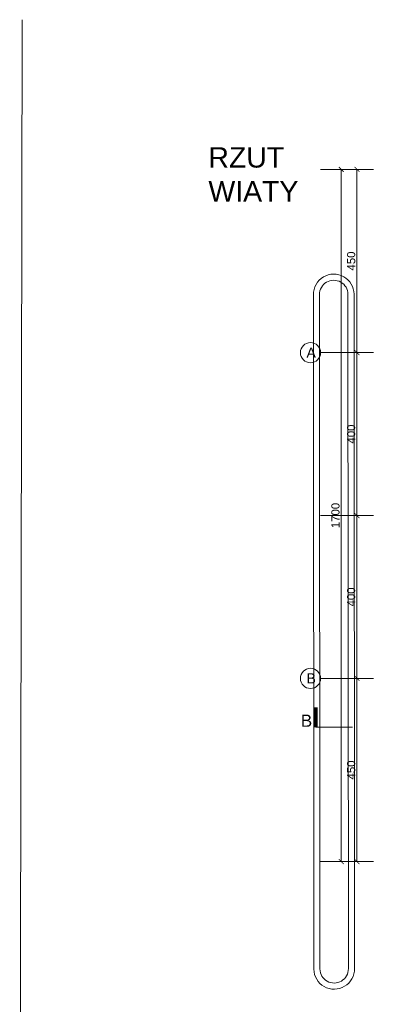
# Model space of a CAD drawing. Extents: x 256490 to 7565828, y -103950 to 5881792.
# Tile 80 of 101: x 257904 to 266673, y -35091 to -10908. Entities that reach past the tile are written whole.
import ezdxf

# ---------------------------------------------------------------- set-up
doc = ezdxf.new("R2010")
doc.units = 0
doc.header["$MEASUREMENT"] = 0
doc.linetypes.add('DASHDOT', pattern=[20, 13, -3.4, 0.2, -3.4])
doc.linetypes.add('GLOBAL-DASH-DOT-1', pattern=[18.5, 12, -3, 0.5, -3])
doc.layers.add('100_rzut_okna', color=1, linetype='Continuous')
doc.layers.add('OSIE - OPIS', color=7, linetype='Continuous')
for name, color, linetype, lineweight in [('_A_LINIA KROJENIA', 51, 'GLOBAL-DASH-DOT-1', 18), ('_A_LINIA KROJENIA TEKST', 41, 'GLOBAL-DASH-DOT-1', 25), ('linii', 7, 'Continuous', 15), ('OSIE', 7, 'Continuous', 5)]:
    doc.layers.add(name, color=color, linetype=linetype, lineweight=lineweight)
doc.layers.add('tlo', color=7, linetype='Continuous', lineweight=9, true_color=0xb2b2b2)
doc.layers.add('wymiary', color=7, linetype='Continuous', lineweight=5, true_color=0x7f7f7f)
doc.styles.add('ARIAL', font='arial.ttf')
doc.dimstyles.new('mosstowy 1-100', dxfattribs={"dimscale": 20, "dimtxt": 10, "dimasz": 6, "dimexe": 4, "dimexo": 4, "dimgap": 2, "dimtad": 1, "dimdec": 0, "dimlfac": 0.1, "dimtxsty": 'ARIAL', "dimblk": 'ARCHTICK', "dimcen": 4, "dimclrd": 256, "dimclre": 256, "dimclrt": 7, "dimadec": 0, "dimazin": 0, "dimtfac": 1, "dimtdec": 0, "dimtmove": 1, "dimatfit": 3, "dimfxl": 8, "dimfxlon": 1, "dimlwd": -1, "dimlwe": 9, "dimarcsym": 0})

# ---------------------------------------------------------------- blocks, each defined once
blk = doc.blocks.new('GFGFDGG')
at = {"layer": 'tlo', "ltscale": 0.1, "elevation": 0}
for points in [[(396121, -21190), (396062, -58403)], [(403285, -27945), (403295, -44507)], [(403435, -27945), (403445, -44506)], [(404135, -27933), (404145, -44495)], [(404285, -27933), (404295, -44495)]]:
    blk.add_lwpolyline(points, dxfattribs=at)
at = {"layer": 'tlo', "ltscale": 0.1}
for centre, radius, start, end in [((403785, -27939, 0), 500, 0.6838, 180.684), ((403785, -27939, 0), 350, 0.6838, 180.684), ((403795, -44501, 0), 500, 180.684, 0.6841), ((403795, -44501, 0), 350, 180.684, 0.6841)]:
    blk.add_arc(centre, radius, start, end, dxfattribs=at)
blk = doc.blocks.new('_ArchTick')
at = {"layer": '100_rzut_okna', "color": 0, "linetype": 'Continuous', "const_width": 0.15}
blk.add_lwpolyline([(-0.5, -0.5), (0.5, 0.5)], dxfattribs=at)
blk = doc.blocks.new('*D1634')
at = {"layer": 'Defpoints', "color": 0}
for p in [(265811, -14586), (275052, -14586), (273367, -31586)]:
    blk.add_point(p, dxfattribs=at)
at = {"layer": 'wymiary', "lineweight": 9}
for p, q in [((265971, -14586), (265731, -14586)), ((265971, -31586), (265731, -31586))]:
    blk.add_line(p, q, dxfattribs=at)
at = {"layer": 'wymiary'}
blk.add_line((265811, -31586), (265811, -14586), dxfattribs=at)
at = {"layer": 'wymiary', "xscale": 120, "yscale": 120, "zscale": 120}
for p, rotation in [((265811, -14586), 90), ((265811, -31586), 270)]:
    blk.add_blockref('_ArchTick', p, dxfattribs=dict(at, rotation=rotation))
at = {"layer": 'wymiary', "color": 7, "insert": (265669, -23086), "char_height": 200, "attachment_point": 5, "rotation": 90, "style": 'ARIAL'}
blk.add_mtext('1700', dxfattribs=at)
blk = doc.blocks.new('FDSFSDFF')
at = {"layer": 'OSIE', "linetype": 'DASHDOT', "ltscale": 100}
for p, q in [((265302, -64982), (296302, -64982)), ((265302, -69482), (296302, -69482)), ((265302, -73482), (296302, -73482)), ((265302, -77482), (296302, -77482)), ((265302, -81982), (296356, -81982))]:
    blk.add_line(p, q, dxfattribs=at)
at = {"layer": 'OSIE'}
for centre in [(265054, -69482), (265054, -69482), (265054, -77482)]:
    blk.add_circle(centre, 248, dxfattribs=at)
at = {"layer": 'OSIE - OPIS', "style": 'ARIAL'}
for s, p in [('A', (264954, -69607)), ('B', (264954, -77607))]:
    blk.add_text(s, height=250, dxfattribs=at).set_placement(p)
blk = doc.blocks.new('GFGDGDFG')
at = {"layer": '_A_LINIA KROJENIA', "color": 1, "linetype": 'Continuous'}
blk.add_line((23169, -27585), (22269, -27585), dxfattribs=at)
at = {"layer": '_A_LINIA KROJENIA', "color": 1, "linetype": 'Continuous', "const_width": 93.9}
blk.add_lwpolyline([(22269, -27585), (22269, -27095)], dxfattribs=at)
at = {"layer": '_A_LINIA KROJENIA TEKST', "color": 1, "style": 'ARIAL'}
blk.add_text('B', height=300, dxfattribs=at).set_placement((21899, -27575))
blk = doc.blocks.new('*D1637')
at = {"layer": 'Defpoints', "color": 0}
for p in [(265831, -23086), (266197, -23086), (265984, -27086)]:
    blk.add_point(p, dxfattribs=at)
at = {"layer": 'wymiary', "lineweight": 9}
for p, q in [((266037, -23086), (266277, -23086)), ((266064, -27086), (266277, -27086))]:
    blk.add_line(p, q, dxfattribs=at)
at = {"layer": 'wymiary'}
blk.add_line((266197, -27086), (266197, -23086), dxfattribs=at)
at = {"layer": 'wymiary', "xscale": 120, "yscale": 120, "zscale": 120}
for p, rotation in [((266197, -23086), 90), ((266197, -27086), 270)]:
    blk.add_blockref('_ArchTick', p, dxfattribs=dict(at, rotation=rotation))
at = {"layer": 'wymiary', "color": 7, "insert": (266055, -25086), "char_height": 200, "attachment_point": 5, "rotation": 90, "style": 'ARIAL'}
blk.add_mtext('400', dxfattribs=at)
blk = doc.blocks.new('*D1638')
at = {"layer": 'Defpoints', "color": 0}
for p in [(268124, -27086), (266197, -31586), (268124, -31586)]:
    blk.add_point(p, dxfattribs=at)
at = {"layer": 'wymiary', "lineweight": 9}
for p, q in [((266357, -27086), (266117, -27086)), ((266357, -31586), (266117, -31586))]:
    blk.add_line(p, q, dxfattribs=at)
at = {"layer": 'wymiary'}
blk.add_line((266197, -27086), (266197, -31586), dxfattribs=at)
at = {"layer": 'wymiary', "xscale": 120, "yscale": 120, "zscale": 120}
for p, rotation in [((266197, -27086), 90), ((266197, -31586), 270)]:
    blk.add_blockref('_ArchTick', p, dxfattribs=dict(at, rotation=rotation))
at = {"layer": 'wymiary', "color": 7, "insert": (266055, -29336), "char_height": 200, "attachment_point": 5, "rotation": 90, "style": 'ARIAL'}
blk.add_mtext('450', dxfattribs=at)
blk = doc.blocks.new('*D1639')
at = {"layer": 'Defpoints', "color": 0}
for p in [(268124, -14586), (266197, -19086), (268124, -19086)]:
    blk.add_point(p, dxfattribs=at)
at = {"layer": 'wymiary', "lineweight": 9}
for p, q in [((266357, -14586), (266117, -14586)), ((266357, -19086), (266117, -19086))]:
    blk.add_line(p, q, dxfattribs=at)
at = {"layer": 'wymiary'}
blk.add_line((266197, -14586), (266197, -19086), dxfattribs=at)
at = {"layer": 'wymiary', "xscale": 120, "yscale": 120, "zscale": 120}
for p, rotation in [((266197, -14586), 90), ((266197, -19086), 270)]:
    blk.add_blockref('_ArchTick', p, dxfattribs=dict(at, rotation=rotation))
at = {"layer": 'wymiary', "color": 7, "insert": (266055, -16836), "char_height": 200, "attachment_point": 5, "rotation": 90, "style": 'ARIAL'}
blk.add_mtext('450', dxfattribs=at)
blk = doc.blocks.new('*D1640')
at = {"layer": 'Defpoints', "color": 0}
for p in [(265964, -19086), (265964, -23086), (266197, -23086)]:
    blk.add_point(p, dxfattribs=at)
at = {"layer": 'wymiary', "lineweight": 9}
for p, q in [((266044, -19086), (266277, -19086)), ((266044, -23086), (266277, -23086))]:
    blk.add_line(p, q, dxfattribs=at)
at = {"layer": 'wymiary'}
blk.add_line((266197, -19086), (266197, -23086), dxfattribs=at)
at = {"layer": 'wymiary', "xscale": 120, "yscale": 120, "zscale": 120}
for p, rotation in [((266197, -19086), 90), ((266197, -23086), 270)]:
    blk.add_blockref('_ArchTick', p, dxfattribs=dict(at, rotation=rotation))
at = {"layer": 'wymiary', "color": 7, "insert": (266055, -21086), "char_height": 200, "attachment_point": 5, "rotation": 90, "style": 'ARIAL'}
blk.add_mtext('400', dxfattribs=at)

msp = doc.modelspace()

# ---------------------------------------------------------------- block references
at = {"layer": 'linii'}
for name, p in [('GFGFDGG', (-138158.7, 10281.4, 0)), ('FDSFSDFF', (0, 50395.6)), ('GFGDGDFG', (242917.5, -701.3))]:
    msp.add_blockref(name, p, dxfattribs=at)

# ---------------------------------------------------------------- texts
at = {"layer": 'Defpoints', "lineweight": 35, "insert": (264933.8, -14040.5), "char_height": 500, "width": 4778.006, "attachment_point": 2, "style": 'ARIAL'}
msp.add_mtext('\\pxql;RZUT \\PWIATY', dxfattribs=at)

# ---------------------------------------------------------------- dimensions: what is measured, and where the dimension line sits
at = {"layer": 'wymiary'}
for base, p1, p2, picture, middle in [((265811, -14586), (273367.4, -31586), (275052, -14586), '*D1634', (265668.9, -23086)), ((266197, -19086), (268123.8, -14586), (268123.8, -19086), '*D1639', (266054.9, -16836)), ((266197, -23086), (265963.7, -19086), (265963.7, -23086), '*D1640', (266054.9, -21086)), ((266197, -23086), (265983.6, -27086), (265831.3, -23086), '*D1637', (266054.9, -25086)), ((266197, -31586), (268123.8, -27086), (268123.8, -31586), '*D1638', (266054.9, -29336))]:
    dim = msp.add_linear_dim(base=base, p1=p1, p2=p2, angle=90, dimstyle='mosstowy 1-100', override={"dimblk": 'ArchTick'}, dxfattribs=at)
    dim.commit()
    dim.dimension.update_dxf_attribs({"geometry": picture, "text_midpoint": middle})

doc.saveas('drawing.dxf')
